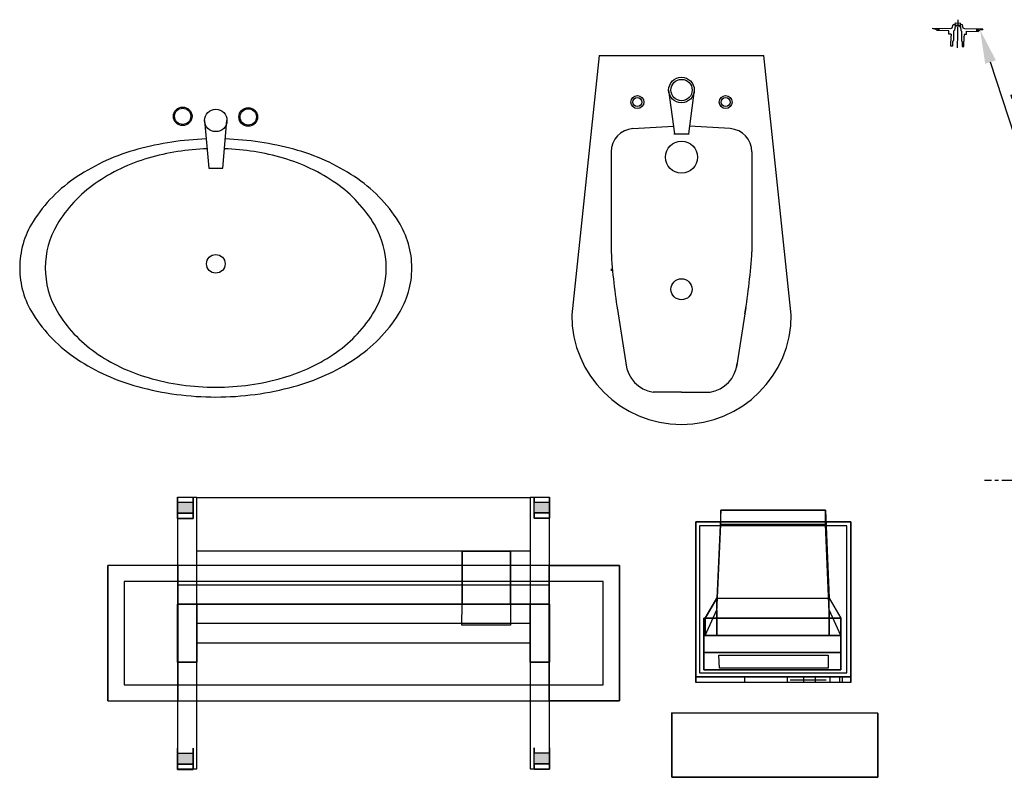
# Model space of a CAD drawing. Header units: inches. Extents: x 100794 to 106273, y 288 to 2276.
# Tile 93 of 149: x 103154 to 103227, y 809 to 866. Entities that reach past the tile are written whole.
import ezdxf

# ---------------------------------------------------------------- set-up
doc = ezdxf.new("R2010")
doc.units = ezdxf.units.IN
doc.header["$MEASUREMENT"] = 0
for name, pattern in [('CENTER', [2, 1.25, -0.25, 0.25, -0.25]), ('CENTERX2', [4, 2.5, -0.5, 0.5, -0.5]), ('CONTINU', [0]), ('HIDDENX2', [0.75, 0.5, -0.25])]:
    doc.linetypes.add(name, pattern=pattern)
doc.layers.get('0').update_dxf_attribs({"linetype": 'CONTINUOUS'})
doc.layers.get('DEFPOINTS').update_dxf_attribs({"linetype": 'CONTINUOUS'})
for name, color, linetype in [('2', 3, 'CONTINUOUS'), ('ANNOTATION', 6, 'CONTINUOUS'), ('CENTERX2', 1, 'CENTERX2'), ('CENTRE_LINE', 7, 'CENTER'), ('HIDDEN', 7, 'HIDDENX2'), ('PART', 7, 'CONTINUOUS')]:
    doc.layers.add(name, color=color, linetype=linetype)
doc.styles.get("Standard").update_dxf_attribs({"font": 'ISOCP'})
doc.dimstyles.get("Standard").update_dxf_attribs({"dimtxt": 0.18, "dimasz": 0.18, "dimexe": 0.18, "dimexo": 0.0625, "dimgap": 0.09, "dimtad": 0, "dimtih": 1, "dimtoh": 1, "dimdec": 4, "dimzin": 0, "dimdsep": 46, "dimtxsty": 'Standard', "dimcen": 0.09, "dimadec": 0, "dimazin": 0, "dimtfac": 1, "dimtdec": 4, "dimtofl": 0, "dimtmove": 0, "dimatfit": 3, "dimfxl": 1, "dimtolj": 1, "dimtzin": 0, "dimarcsym": 0})

# ---------------------------------------------------------------- blocks, each defined once
blk = doc.blocks.new('*D50')
at = {"layer": 'ANNOTATION', "color": 0, "lineweight": -2, "transparency": 16777216}
blk.add_line((103228.719, 853.724), (103225.856, 862.522), dxfattribs=at)
at = {"layer": 'ANNOTATION', "color": 0, "transparency": 16777216}
blk.add_solid([(103226.252, 862.651), (103225.46, 862.393), (103225.082, 864.899)], dxfattribs=at)
at = {"layer": 'DEFPOINTS', "color": 0, "transparency": 16777216}
for p in [(103225.082, 864.899), (103225.185, 864.584)]:
    blk.add_point(p, dxfattribs=at)
at = {"layer": 'ANNOTATION', "color": 0, "transparency": 16777216, "insert": (103229.457, 857.514), "char_height": 2.5, "attachment_point": 5, "rotation": 288.02636}
blk.add_mtext('\\A1;R.70', dxfattribs=at)

msp = doc.modelspace()

# ---------------------------------------------------------------- linework, layer by layer
at = {"color": 251}
for p, q in [((103165.59912, 830.26421, 12.99455), (103165.59912, 829.86925, 12.31045)), ((103165.59912, 829.86925, 13.67864), (103165.59912, 830.26421, 12.99455)), ((103165.59912, 830.22921, 13.96589), (103165.59912, 810.12208, 13.96589)), ((103167.03534, 830.22921, 13.96589), (103165.59912, 830.22921, 13.96589)), ((103165.59912, 829.07933, 12.31045), (103165.59912, 829.86925, 12.31045)), ((103166.7481, 829.86925, 13.67864), (103165.59912, 829.86925, 13.67864)), ((103165.59912, 829.07933, 13.67864), (103165.59912, 829.86925, 13.67864)), ((103166.7481, 829.86925, 12.31045), (103166.7481, 830.26421, 12.99455)), ((103166.7481, 830.26421, 12.99455), (103166.7481, 829.86925, 13.67864)), ((103166.7481, 829.07933, 12.31045), (103166.7481, 829.86925, 12.31045)), ((103166.7481, 829.86925, 13.67864), (103166.7481, 829.07933, 13.67864)), ((103167.03534, 830.22921, 13.96589), (103191.7384, 830.22921, 13.96589)), ((103167.03534, 810.12208, 13.96589), (103167.03534, 830.22921, 13.96589)), ((103167.03534, 826.24918, 13.96589), (103167.03534, 830.22921, 13.96589)), ((103191.7384, 830.22921, 13.96589), (103191.7384, 810.12208, 13.96589)), ((103191.7384, 830.22921, 13.96589), (103191.7384, 826.24918, 13.96589)), ((103193.17462, 830.22921, 13.96589), (103191.7384, 830.22921, 13.96589)), ((103192.02564, 830.2731, 12.99455), (103192.02564, 829.87814, 12.31045)), ((103192.02564, 829.87814, 13.67864), (103192.02564, 830.2731, 12.99455)), ((103192.02564, 829.08821, 12.31045), (103192.02564, 829.87814, 12.31045)), ((103193.17462, 829.87814, 13.67864), (103192.02564, 829.87814, 13.67864)), ((103192.02564, 829.08821, 13.67864), (103192.02564, 829.87814, 13.67864)), ((103193.17462, 829.87814, 12.31045), (103193.17462, 830.2731, 12.99455)), ((103193.17462, 830.2731, 12.99455), (103193.17462, 829.87814, 13.67864)), ((103193.17462, 810.12208, 13.96589), (103193.17462, 830.22921, 13.96589)), ((103193.17462, 829.08821, 12.31045), (103193.17462, 829.87814, 12.31045)), ((103193.17462, 829.87814, 13.67864), (103193.17462, 829.08821, 13.67864)), ((103193.17462, 829.87814, 13.67864), (103193.17462, 829.08821, 13.67864)), ((103165.59912, 828.68437, 12.99455), (103165.59912, 829.07933, 12.31045)), ((103165.59912, 829.07933, 12.31045), (103166.7481, 829.07933, 12.31045)), ((103165.59912, 829.07933, 13.67864), (103165.59912, 828.68437, 12.99455)), ((103166.7481, 829.07933, 13.67864), (103165.59912, 829.07933, 13.67864)), ((103166.7481, 828.68437, 12.99455), (103166.7481, 829.07933, 12.31045)), ((103166.7481, 829.07933, 13.67864), (103166.7481, 828.68437, 12.99455)), ((103192.02564, 828.69325, 12.99455), (103192.02564, 829.08821, 12.31045)), ((103192.02564, 829.08821, 12.31045), (103193.17462, 829.08821, 12.31045)), ((103192.02564, 829.08821, 13.67864), (103192.02564, 828.69325, 12.99455)), ((103193.17462, 829.08821, 13.67864), (103192.02564, 829.08821, 13.67864)), ((103193.17462, 828.69325, 12.99455), (103193.17462, 829.08821, 12.31045)), ((103193.17462, 829.08821, 13.67864), (103193.17462, 828.69325, 12.99455)), ((103165.59912, 828.68437, 12.99455), (103166.7481, 828.68437, 12.99455)), ((103192.02564, 828.69325, 12.99455), (103193.17462, 828.69325, 12.99455)), ((103191.7384, 826.24918, 13.96589), (103167.03534, 826.24918, 13.96589)), ((103165.59912, 811.65804, 12.99455), (103165.59912, 811.26308, 12.31045)), ((103165.59912, 811.26308, 13.67864), (103165.59912, 811.65804, 12.99455)), ((103166.7481, 811.26308, 12.31045), (103166.7481, 811.65804, 12.99455)), ((103166.7481, 811.65804, 12.99455), (103166.7481, 811.26308, 13.67864)), ((103192.02564, 811.66693, 12.99455), (103192.02564, 811.27196, 12.31045)), ((103192.02564, 811.27196, 13.67864), (103192.02564, 811.66693, 12.99455)), ((103193.17462, 811.27196, 12.31045), (103193.17462, 811.66693, 12.99455)), ((103193.17462, 811.66693, 12.99455), (103193.17462, 811.27196, 13.67864)), ((103165.59912, 810.47316, 12.31045), (103165.59912, 811.26308, 12.31045)), ((103165.59912, 810.47316, 13.67864), (103165.59912, 811.26308, 13.67864)), ((103166.7481, 811.26308, 13.67864), (103165.59912, 811.26308, 13.67864)), ((103166.7481, 810.47316, 12.31045), (103166.7481, 811.26308, 12.31045)), ((103166.7481, 811.26308, 13.67864), (103166.7481, 810.47316, 13.67864)), ((103192.02564, 810.48204, 12.31045), (103192.02564, 811.27196, 12.31045)), ((103192.02564, 810.48204, 13.67864), (103192.02564, 811.27196, 13.67864)), ((103193.17462, 811.27196, 13.67864), (103192.02564, 811.27196, 13.67864)), ((103193.17462, 810.48204, 12.31045), (103193.17462, 811.27196, 12.31045)), ((103193.17462, 811.27196, 13.67864), (103193.17462, 810.48204, 13.67864)), ((103165.59912, 810.07819, 12.99455), (103165.59912, 810.47316, 12.31045)), ((103165.59912, 810.47316, 12.31045), (103166.7481, 810.47316, 12.31045)), ((103166.7481, 810.47316, 13.67864), (103165.59912, 810.47316, 13.67864)), ((103165.59912, 810.47316, 13.67864), (103165.59912, 810.07819, 12.99455)), ((103165.59912, 810.12208, 13.96589), (103167.03534, 810.12208, 13.96589)), ((103166.7481, 810.07819, 12.99455), (103166.7481, 810.47316, 12.31045)), ((103166.7481, 810.47316, 13.67864), (103166.7481, 810.07819, 12.99455)), ((103191.7384, 810.12208, 13.96589), (103193.17462, 810.12208, 13.96589)), ((103192.02564, 810.08708, 12.99455), (103192.02564, 810.48204, 12.31045)), ((103192.02564, 810.48204, 12.31045), (103193.17462, 810.48204, 12.31045)), ((103193.17462, 810.48204, 13.67864), (103192.02564, 810.48204, 13.67864)), ((103192.02564, 810.48204, 13.67864), (103192.02564, 810.08708, 12.99455)), ((103193.17462, 810.08708, 12.99455), (103193.17462, 810.48204, 12.31045)), ((103193.17462, 810.48204, 13.67864), (103193.17462, 810.08708, 12.99455)), ((103165.59912, 810.07819, 12.99455), (103166.7481, 810.07819, 12.99455)), ((103192.02564, 810.08708, 12.99455), (103193.17462, 810.08708, 12.99455))]:
    msp.add_line(p, q, dxfattribs=at)
for p, q in [((103190.27775, 826.24694, 47.57353), (103186.68177, 826.24694, 47.57353)), ((103186.68177, 826.24694, 47.57353), (103186.68177, 822.32998, 47.57353)), ((103190.27775, 822.32998, 47.57353), (103190.27775, 826.24694, 47.57353)), ((103197.1362, 824.00836, 43.26485), (103161.63754, 824.00836, 43.26485)), ((103161.63754, 824.00836, 43.26485), (103161.63754, 816.34575, 43.26485)), ((103197.1362, 816.34011, 43.26485), (103197.1362, 824.00836, 43.26485)), ((103165.62355, 823.76621, 46.1373), (103193.1502, 823.76621, 46.1373)), ((103165.62355, 822.32998, 46.1373), (103165.62355, 823.76621, 46.1373)), ((103165.62355, 822.32998, 46.1373), (103193.1502, 822.32998, 46.1373)), ((103186.65557, 820.76068, 46.1373), (103186.68177, 822.32998, 46.1373)), ((103186.68177, 822.32998, 47.57353), (103190.27775, 822.32998, 47.57353)), ((103186.68177, 822.32998, 46.1373), (103190.27775, 822.32998, 46.1373)), ((103190.27775, 822.32998, 46.1373), (103190.27775, 820.76068, 46.1373)), ((103193.1502, 822.32998, 47.57353), (103190.27775, 822.32998, 47.57353)), ((103190.27775, 820.76068, 46.1373), (103186.65557, 820.76068, 46.1373)), ((103161.63754, 816.34575, 43.26485), (103197.1362, 816.34011, 43.26485))]:
    msp.add_line(p, q)
at = {"color": 4}
for p, q in [((103165.62355, 825.20243, 44.70108), (103160.42871, 825.20243, 44.70108)), ((103160.42871, 815.14886, 46.1373), (103160.42871, 825.20243, 49.00975)), ((103165.62355, 815.14886, 46.1373), (103165.62355, 825.20243, 49.00975)), ((103198.34503, 825.20243, 44.70108), (103193.1502, 825.20243, 44.70108)), ((103193.1502, 815.14886, 46.1373), (103193.1502, 825.20243, 49.00975)), ((103198.34503, 815.14886, 46.1373), (103198.34503, 825.20243, 49.00975)), ((103198.34503, 815.14886, 44.70108), (103198.34503, 825.20243, 44.70108)), ((103198.34503, 815.14886, 44.70108), (103198.34503, 825.20243, 44.70108)), ((103160.42871, 815.14886, 44.70108), (103198.34503, 815.14886, 44.70108)), ((103160.42871, 815.14886, 44.70108), (103165.62355, 815.14886, 44.70108)), ((103193.1502, 815.14886, 44.70108), (103198.34503, 815.14886, 44.70108)), ((103198.34503, 815.14886, 44.70108), (103198.34503, 815.14886, 44.70108)), ((103198.34503, 815.14886, 44.70108), (103198.34503, 815.14886, 44.70108))]:
    msp.add_line(p, q, dxfattribs=at)
at = {"color": 254}
for p, q in [((103165.59912, 822.32998, 15.68935), (103167.03534, 822.32998, 15.68935)), ((103165.59912, 818.02131, 15.68935), (103165.59912, 822.32998, 15.68935)), ((103167.03534, 822.32998, 15.68935), (103167.03534, 818.02131, 15.68935)), ((103191.7384, 818.02131, 15.68935), (103191.7384, 822.32998, 15.68935)), ((103191.7384, 822.32998, 15.68935), (103193.17462, 822.32998, 15.68935)), ((103193.17462, 822.32998, 15.68935), (103193.17462, 818.02131, 15.68935)), ((103167.03534, 819.45753, 36.08373), (103167.03534, 820.89376, 36.08373)), ((103191.7384, 820.89376, 36.08373), (103167.03534, 820.89376, 36.08373)), ((103191.7384, 819.45753, 36.08373), (103191.7384, 820.89376, 36.08373)), ((103167.03534, 819.45753, 36.08373), (103191.7384, 819.45753, 36.08373)), ((103167.03534, 818.02131, 15.68935), (103165.59912, 818.02131, 15.68935)), ((103193.17462, 818.02131, 15.68935), (103191.7384, 818.02131, 15.68935))]:
    msp.add_line(p, q, dxfattribs=at)
at = {"extrusion": (1.37601e-08, 0.148722, 0.988879)}
for p, q in [((103205.57301, 821.70552, 37.33763), (103205.57301, 820.00122, 37.59395)), ((103213.90311, 821.70552, 37.33763), (103213.90311, 820.00122, 37.59395))]:
    msp.add_line(p, q, dxfattribs=at)
at = {"linetype": 'CONTINU'}
for p, q in [((103207.63041, 816.94295, 36.15177), (103207.63041, 816.51208, 35.29004)), ((103210.7901, 816.94295, 36.15177), (103210.7901, 816.51208, 35.29004)), ((103211.00392, 816.72752, 35.7209), (103213.68258, 816.72752, 35.7209)), ((103211.99228, 816.94295, 36.15177), (103211.99228, 816.51208, 35.29004)), ((103212.85439, 816.94295, 36.15177), (103212.85439, 816.51208, 35.29004)), ((103213.94979, 816.94295, 36.15177), (103213.94979, 816.51208, 35.29004)), ((103214.67153, 816.94295, 36.15177), (103214.67153, 816.51208, 35.29004)), ((103214.85452, 816.94295, 36.15177), (103214.85452, 816.51208, 35.29004))]:
    msp.add_line(p, q, dxfattribs=at)
for points, elevation in [([(103204.00528, 816.94295), (103215.49507, 816.94295), (103215.49507, 828.43274), (103204.00528, 828.43274)], 33.56657), ([(103204.29252, 817.23019), (103215.20782, 817.23019), (103215.20782, 828.1455), (103204.29252, 828.1455)], 33.27932)]:
    msp.add_lwpolyline(points, close=True, dxfattribs=dict(elevation=elevation))
at = {"color": 251}
for points in [[(103166.7481, 829.86925, 13.67864), (103165.59912, 829.86925, 13.67864), (103166.7481, 829.07933, 13.67864), (103165.59912, 829.07933, 13.67864)], [(103193.17462, 829.87814, 13.67864), (103192.02564, 829.87814, 13.67864), (103193.17462, 829.08821, 13.67864), (103192.02564, 829.08821, 13.67864)], [(103166.7481, 811.26308, 13.67864), (103165.59912, 811.26308, 13.67864), (103166.7481, 810.47316, 13.67864), (103165.59912, 810.47316, 13.67864)], [(103193.17462, 811.27196, 13.67864), (103192.02564, 811.27196, 13.67864), (103193.17462, 810.48204, 13.67864), (103192.02564, 810.48204, 13.67864)]]:
    msp.add_trace(points, dxfattribs=at)
for points in [[(103165.59912, 810.12208, 15.68935), (103167.03534, 810.12208, 15.68935), (103167.03534, 830.22921, 15.68935), (103165.59912, 830.22921, 15.68935)], [(103191.7384, 830.22921, 15.68935), (103191.7384, 826.24918, 15.68935), (103167.03534, 826.24918, 15.68935), (103167.03534, 830.22921, 15.68935)], [(103191.7384, 810.12208, 15.68935), (103193.17462, 810.12208, 15.68935), (103193.17462, 830.22921, 15.68935), (103191.7384, 830.22921, 15.68935)], [(103165.59912, 828.68437, 12.99455), (103165.59912, 829.07933, 12.31045), (103166.7481, 829.07933, 12.31045), (103166.7481, 828.68437, 12.99455)], [(103165.59912, 829.07933, 13.67864), (103165.59912, 828.68437, 12.99455), (103166.7481, 828.68437, 12.99455), (103166.7481, 829.07933, 13.67864)], [(103192.02564, 828.69325, 12.99455), (103192.02564, 829.08821, 12.31045), (103193.17462, 829.08821, 12.31045), (103193.17462, 828.69325, 12.99455)], [(103192.02564, 829.08821, 13.67864), (103192.02564, 828.69325, 12.99455), (103193.17462, 828.69325, 12.99455), (103193.17462, 829.08821, 13.67864)], [(103165.59912, 810.07819, 12.99455), (103165.59912, 810.47316, 12.31045), (103166.7481, 810.47316, 12.31045), (103166.7481, 810.07819, 12.99455)], [(103165.59912, 810.47316, 13.67864), (103165.59912, 810.07819, 12.99455), (103166.7481, 810.07819, 12.99455), (103166.7481, 810.47316, 13.67864)], [(103192.02564, 810.08708, 12.99455), (103192.02564, 810.48204, 12.31045), (103193.17462, 810.48204, 12.31045), (103193.17462, 810.08708, 12.99455)], [(103192.02564, 810.48204, 13.67864), (103192.02564, 810.08708, 12.99455), (103193.17462, 810.08708, 12.99455), (103193.17462, 810.48204, 13.67864)]]:
    msp.add_3dface(points, dxfattribs=at)
for points, invisible_edges in [([(103205.57301, 821.70552, 37.33763), (103205.86026, 828.23868, 36.35508), (103205.86026, 829.30667, 43.45634), (103205.57301, 822.77351, 44.43889)], 8), ([(103213.90311, 821.70552, 37.33763), (103213.61587, 828.23868, 36.35508), (103213.61587, 829.30667, 43.45634), (103213.90311, 822.77351, 44.43889)], 8), ([(103205.57301, 821.70552, 37.33763), (103205.57301, 820.00122, 37.59395), (103205.57301, 821.91912, 38.75788)], 12), ([(103213.90311, 821.70552, 37.33763), (103213.90311, 820.00122, 37.59395), (103213.90311, 821.91912, 38.75788)], 12)]:
    msp.add_3dface(points, dxfattribs=dict(invisible_edges=invisible_edges))
for points in [[(103205.86026, 829.30667, 43.45634), (103205.57301, 822.77351, 44.43889), (103213.90311, 822.77351, 44.43889), (103213.61587, 829.30667, 43.45634)], [(103213.61587, 828.23868, 36.35508), (103205.86026, 828.23868, 36.35508), (103205.86026, 829.30667, 43.45634), (103213.61587, 829.30667, 43.45634)], [(103204.00528, 828.43274, 36.15177), (103215.49507, 828.43274, 36.15177), (103215.49507, 816.94295, 36.15177), (103204.00528, 816.94295, 36.15177)], [(103186.68177, 822.32998, 48.43526), (103186.68177, 826.24694, 48.43526), (103190.27775, 826.24694, 48.43526), (103190.27775, 822.32998, 48.43526)], [(103193.1502, 823.76621, 47.57353), (103193.1502, 822.32998, 47.57353), (103165.62355, 822.32998, 47.57353), (103165.62355, 823.76621, 47.57353)], [(103214.76485, 821.28281, 46.11546), (103204.71128, 821.28281, 46.11546), (103205.57301, 822.77351, 44.43889), (103213.90311, 822.77351, 44.43889)], [(103204.71128, 820.00122, 37.59395), (103205.57301, 821.91912, 38.75788), (103205.57301, 822.77351, 44.43889), (103204.71128, 821.28281, 46.11546)], [(103214.76485, 820.00122, 37.59395), (103213.90311, 821.91912, 38.75788), (103213.90311, 822.77351, 44.43889), (103214.76485, 821.28281, 46.11546)], [(103165.59912, 818.02131, 43.26485), (103167.03534, 818.02131, 43.26485), (103167.03534, 822.32998, 43.26485), (103165.59912, 822.32998, 43.26485)], [(103186.65557, 820.76068, 48.43526), (103186.68177, 822.32998, 48.43526), (103190.27775, 822.32998, 48.43526), (103190.27775, 820.76068, 48.43526)], [(103205.57301, 821.91912, 38.75788), (103205.57301, 820.00122, 37.59395), (103204.71128, 820.00122, 37.59395)], [(103213.90311, 821.91912, 38.75788), (103213.90311, 820.00122, 37.59395), (103214.76485, 820.00122, 37.59395)], [(103204.00528, 816.94295, 36.15177), (103215.49507, 816.94295, 36.15177), (103215.49507, 816.51208, 35.29004), (103204.00528, 816.51208, 35.29004)], [(103204.00528, 816.94295, 36.15177), (103204.00528, 816.51208, 35.29004), (103204.00528, 816.94295, 35.29004)], [(103215.49507, 816.94295, 36.15177), (103215.49507, 816.51208, 35.29004), (103215.49507, 816.94295, 35.29004)]]:
    msp.add_3dface(points)
at = {"color": 4}
for points in [[(103198.34503, 815.14886, 44.70108), (103198.34503, 825.20243, 44.70108), (103160.42871, 825.20243, 44.70108), (103160.42871, 815.14886, 44.70108)], [(103165.62355, 825.20243, 49.00975), (103160.42871, 825.20243, 49.00975), (103160.42871, 815.14886, 46.1373), (103165.62355, 815.14886, 46.1373)], [(103160.42871, 825.20243, 44.70108), (103160.42871, 825.20243, 49.00975), (103160.42871, 815.14886, 46.1373), (103160.42871, 815.14886, 44.70108)], [(103165.62355, 825.20243, 49.00975), (103165.62355, 815.14886, 46.1373), (103165.62355, 815.14886, 44.70108), (103165.62355, 825.20243, 44.70108)], [(103193.1502, 815.14886, 46.1373), (103193.1502, 825.20243, 49.00975), (103198.34503, 825.20243, 49.00975), (103198.34503, 815.14886, 46.1373)], [(103193.1502, 825.20243, 49.00975), (103193.1502, 825.20243, 44.70108), (103193.1502, 815.14886, 44.70108), (103193.1502, 815.14886, 46.1373)], [(103198.34503, 825.20243, 49.00975), (103198.34503, 825.20243, 44.70108), (103198.34503, 815.14886, 44.70108), (103198.34503, 815.14886, 46.1373)]]:
    msp.add_3dface(points, dxfattribs=at)
at = {"color": 254}
msp.add_3dface([(103191.7384, 818.02131, 43.26485), (103193.17462, 818.02131, 43.26485), (103193.17462, 822.32998, 43.26485), (103191.7384, 822.32998, 43.26485)], dxfattribs=at)
at = {"color": 5}
msp.add_3dface([(103205.70878, 818.53719, 45.373), (103213.81171, 818.53719, 45.373), (103213.81171, 817.57069, 38.94658), (103205.75953, 817.57069, 38.94658)], dxfattribs=at)
at = {"layer": '2'}
for p, q in [((103196.85622, 863.01153), (103194.81137, 843.78994)), ((103196.85622, 863.01153), (103209.04372, 863.01153)), ((103211.08857, 843.78994), (103209.04372, 863.01153)), ((103201.99717, 860.44969), (103202.42561, 857.19136)), ((103203.89608, 860.44969), (103203.46764, 857.19136)), ((103167.60338, 858.19079), (103167.91935, 854.64385)), ((103168.94108, 854.64385), (103169.25705, 858.19079)), ((103199.34663, 857.58384), (103202.34909, 857.77328)), ((103206.55331, 857.58384), (103203.54421, 857.7737)), ((103202.38016, 857.19136), (103203.51309, 857.19136)), ((103197.73169, 855.86379), (103197.73169, 848.46281)), ((103208.16825, 855.86379), (103208.16825, 848.46281)), ((103167.91935, 854.64385), (103168.94108, 854.64385)), ((103198.17205, 844.32689), (103198.8723, 839.90978)), ((103207.72789, 844.32689), (103207.02764, 839.90978)), ((103202.94997, 838.04504), (103200.83774, 838.04504)), ((103202.94997, 838.04504), (103205.0622, 838.04504))]:
    msp.add_line(p, q, dxfattribs=at)
for points in [[(103167.72563, 856.81843, 0.05864438), (103162.64058, 856.05446, 0.07917518), (103158.15118, 854.02643, 0.10715228), (103154.88355, 850.69004, 0.14130373), (103153.8941, 847.25882, 0.14130373)], [(103153.8941, 847.25882, 0.14130373), (103154.88355, 843.82761, 0.10715228), (103158.15118, 840.49121, 0.07917518), (103162.64058, 838.46319, 0.06666786), (103168.42869, 837.68798, 0.06666786), (103174.2168, 838.46319, 0.07917518), (103178.70619, 840.49121, 0.10715228), (103181.97383, 843.82761, 0.14130373), (103182.96327, 847.25882, 0.14130373), (103181.97383, 850.69004, 0.10715228), (103178.70619, 854.02643, 0.07917518), (103174.2168, 856.05446, 0.05860971), (103169.13479, 856.81833, 0.06666786)], [(103167.79002, 856.09565, 0.06176219), (103163.41795, 855.39514, 0.08231984), (103159.49173, 853.51542, 0.10684066), (103156.66786, 850.46678, 0.13436708), (103155.78992, 847.25882, 0.13436708), (103156.66786, 844.05087, 0.10684066), (103159.49173, 841.00223, 0.08231984), (103163.41795, 839.12251, 0.07067779), (103168.42869, 838.41066, 0.07067779), (103173.43943, 839.12251, 0.08231984), (103177.36565, 841.00223, 0.10684066), (103180.18952, 844.05087, 0.13436708), (103181.06746, 847.25882, 0.13436708)], [(103181.06746, 847.25882, 0.13436708), (103180.18952, 850.46678, 0.10684066), (103177.36565, 853.51542, 0.08231984), (103173.43943, 855.39514, 0.0617198), (103169.0704, 856.09554, 0.07067779)]]:
    msp.add_lwpolyline(points, format="xyb", dxfattribs=at)
for centre, radius in [((103202.94662, 860.44969), 0.94946), ((103202.94997, 860.44499), 0.78992), ((103199.67965, 859.55344), 0.47874), ((103199.67965, 859.55344), 0.33512), ((103206.22029, 859.55344), 0.47874), ((103206.22029, 859.55344), 0.33512), ((103165.97547, 858.49833), 0.69129), ((103165.97547, 858.49833), 0.60323), ((103168.43021, 858.19079), 0.82684), ((103170.83538, 858.45282), 0.69129), ((103170.83538, 858.45282), 0.60323), ((103202.94997, 855.47307), 1.1899), ((103168.42869, 847.56163), 0.68903), ((103202.94997, 845.67589), 0.78115)]:
    msp.add_circle(centre, radius, dxfattribs=at)
for centre, radius, start, end in [((103199.45516, 855.86379), 1.72347, 93.6103871, 180), ((103206.44478, 855.86379), 1.72347, 0, 86.3896129), ((103244.54437, 851.35564), 46.90198, 183.5361359, 189.1996734), ((103161.35557, 851.35564), 46.90198, 350.8003266, 356.4638641), ((103198.68917, 847.18007), 0.95748, 180, 189.0081681), ((103202.94997, 843.78994), 8.1386, 180, 0), ((103201.2198, 840.4159), 2.40144, 185.8497294, 260.8456173), ((103204.68014, 840.4159), 2.40144, 279.1543827, 354.1502706)]:
    msp.add_arc(centre, radius, start, end, dxfattribs=at)
at = {"layer": 'CENTERX2'}
msp.add_line((103223.43463, 865.66331), (103223.39302, 863.58434), dxfattribs=at)
at = {"layer": 'CENTRE_LINE'}
msp.add_line((103271.93522, 831.50015), (103225.40156, 831.50015), dxfattribs=at)
at = {"layer": 'HIDDEN'}
for p, q in [((103221.93751, 865.02761), (103221.93396, 864.85052)), ((103221.98537, 865.02666), (103221.98183, 864.84956)), ((103222.03324, 865.0257), (103222.02969, 864.8486)), ((103224.80938, 864.97014), (103224.80584, 864.79304)), ((103224.85725, 864.96918), (103224.8537, 864.79208)), ((103224.90511, 864.96822), (103224.90157, 864.79113))]:
    msp.add_line(p, q, dxfattribs=at)
at = {"layer": 'PART'}
for p, q in [((103221.5678, 864.97755), (103221.56895, 865.03499)), ((103221.56895, 865.03499), (103222.90437, 865.00826)), ((103222.76202, 864.83394), (103221.90955, 864.851)), ((103222.75723, 864.59462), (103222.76202, 864.83394)), ((103222.90437, 865.00826), (103223.0199, 865.06171)), ((103223.0199, 865.06171), (103223.0862, 865.30662)), ((103223.0862, 865.30662), (103223.25025, 865.30301)), ((103223.17274, 864.87647), (103223.12959, 864.835)), ((103223.25025, 865.30301), (103223.18117, 864.89241)), ((103223.24661, 865.12112), (103223.25025, 865.30301)), ((103223.6008, 865.11404), (103223.60444, 865.29592)), ((103223.76851, 865.29297), (103223.60444, 865.29592)), ((103223.60444, 865.29592), (103223.65704, 864.88289)), ((103223.66482, 864.86662), (103223.70628, 864.82346)), ((103223.82495, 865.04559), (103223.76851, 865.29297)), ((103223.93825, 864.98757), (103223.82495, 865.04559)), ((103225.27367, 864.96085), (103223.93825, 864.98757)), ((103225.27252, 864.90341), (103225.27367, 864.96085)), ((103222.93433, 864.59108), (103222.75723, 864.59462)), ((103222.91632, 863.69122), (103222.93194, 864.47142)), ((103222.93433, 864.59108), (103222.93194, 864.47142)), ((103223.12077, 864.81486), (103223.10687, 864.12069)), ((103223.71429, 864.80299), (103223.7004, 864.10881)), ((103223.87361, 863.67207), (103223.88923, 864.45226)), ((103223.89162, 864.57192), (103223.88923, 864.45226)), ((103224.06872, 864.56837), (103223.89162, 864.57192)), ((103224.06872, 864.56837), (103224.07351, 864.8077)), ((103224.07351, 864.8077), (103224.92598, 864.79064)), ((103223.04067, 863.68863), (103222.91632, 863.69122)), ((103223.04771, 864.04051), (103223.04067, 863.68863)), ((103223.09806, 864.10055), (103223.05653, 864.06065)), ((103223.7084, 864.08833), (103223.7483, 864.0468)), ((103223.7563, 864.02633), (103223.74926, 863.67445)), ((103223.74926, 863.67445), (103223.87361, 863.67207))]:
    msp.add_line(p, q, dxfattribs=at)
for points in [[(103223.60444, 865.29592, 1), (103223.60636, 865.39165), (103223.25216, 865.39874, 1), (103223.25025, 865.30301, 1)], [(103223.6008, 865.11404, 0.13836034), (103223.58951, 865.15739, 0.10706452), (103223.55063, 865.19969, 0.08050369), (103223.4963, 865.22617, 0.06832901), (103223.4261, 865.23724, 0.06832901), (103223.35551, 865.22899, 0.08050369), (103223.30017, 865.2047, 0.10706452), (103223.25963, 865.16399, 0.13836034), (103223.24661, 865.12112, 0.13836034)]]:
    msp.add_lwpolyline(points, format="xyb", dxfattribs=at)
for centre, radius, start, end in [((103221.64275, 864.65523), 0.33092, 36.2705289, 103.0907874), ((103223.14949, 864.81429), 0.02872, 133.8535069, 178.8535069), ((103223.15284, 864.89718), 0.02872, 313.8535069, 350.4501358), ((103223.68553, 864.88652), 0.02872, 187.256878, 223.8535069), ((103225.18473, 864.58435), 0.33092, 74.6162264, 141.4364849), ((103223.07816, 864.12126), 0.02872, 313.8535069, 358.8535069), ((103223.72911, 864.10823), 0.02872, 178.8535069, 223.8535069), ((103223.68557, 864.80356), 0.02872, 358.8535069, 43.8535069), ((103223.07643, 864.03994), 0.02872, 133.8535069, 178.8535069), ((103223.72759, 864.0269), 0.02872, 358.8535069, 43.8535069)]:
    msp.add_arc(centre, radius, start, end, dxfattribs=at)

# ---------------------------------------------------------------- dimensions: what is measured, and where the dimension line sits
at = {"layer": 'ANNOTATION'}
dim = msp.add_radius_dim(center=(103225.18473, 864.58435), mpoint=(103225.08233, 864.89902), text='R.70', dimstyle='Standard', override={"dimtxt": 2.5, "dimasz": 2.5, "dimexe": 1.25, "dimexo": 0.625, "dimgap": 0.625, "dimtad": 1, "dimtih": 0, "dimtoh": 0, "dimzin": 8, "dimlunit": 6, "dimcen": 2.5, "dimtofl": 1}, dxfattribs=at)
dim.commit()
dim.dimension.update_dxf_attribs({"geometry": '*D50', "text_midpoint": (103227.67431, 856.93418), "dimtype": 164})

# ---------------------------------------------------------------- meshes
mesh = msp.add_polymesh((6, 3))
for k, corner in enumerate([(103214.76485, 817.4553, 37.9883), (103214.76485, 820.0029, 37.60516), (103214.76485, 820.0029, 37.60516), (103204.61364, 817.4553, 37.9883), (103204.61364, 820.0029, 37.60516), (103204.61364, 820.0029, 37.60516), (103204.61364, 818.7352, 46.4986), (103204.61364, 821.28281, 46.11546), (103204.61364, 820.0029, 37.60516), (103214.76485, 818.7352, 46.4986), (103214.76485, 821.28281, 46.11546), (103214.76485, 820.0029, 37.60516), (103214.76485, 818.7352, 46.4986), (103214.76485, 818.7352, 46.4986), (103214.76485, 817.4553, 37.9883), (103204.61364, 818.7352, 46.4986), (103204.61364, 818.7352, 46.4986), (103204.61364, 817.4553, 37.9883)]):
    mesh.set_mesh_vertex(divmod(k, 3), corner)
mesh = msp.add_polymesh((6, 3))
for k, corner in enumerate([(103217.50933, 809.49044, 34.28468), (103217.50933, 809.49044, 33.56657), (103217.50933, 809.49044, 33.56657), (103202.2316, 809.49486, 34.28468), (103202.2316, 809.49486, 33.56657), (103202.2316, 809.49486, 33.56657), (103202.2316, 814.25896, 35.00279), (103202.2316, 814.25896, 33.56657), (103202.2316, 809.49486, 33.56657), (103217.50933, 814.25454, 35.00279), (103217.50933, 814.25454, 33.56657), (103217.50933, 809.49044, 33.56657), (103217.50933, 814.25454, 35.00279), (103217.50933, 814.25454, 35.00279), (103217.50933, 809.49044, 34.28468), (103202.2316, 814.25896, 35.00279), (103202.2316, 814.25896, 35.00279), (103202.2316, 809.49486, 34.28468)]):
    mesh.set_mesh_vertex(divmod(k, 3), corner)

doc.saveas('drawing.dxf')
